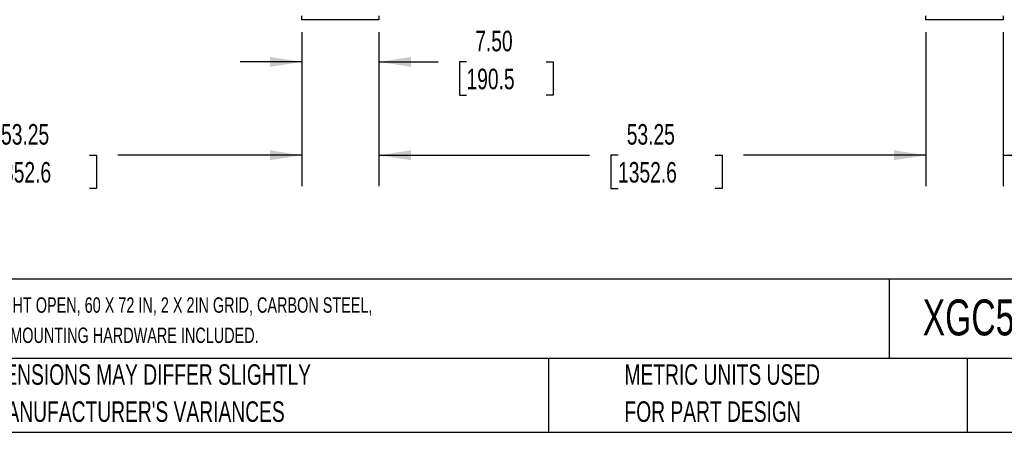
# Model space of a CAD drawing. Header units: inches. Extents: x 0.2 to 10.8, y 0.2 to 8.2.
# Tile 2 of 49: x 2.6 to 6.6, y 0.2 to 1.9. Entities that reach past the tile are written whole.
import ezdxf

# ---------------------------------------------------------------- set-up
doc = ezdxf.new("R2010")
doc.units = ezdxf.units.IN
doc.header["$MEASUREMENT"] = 0
doc.layers.add('DIMENSIONS', color=140, linetype='Continuous', lineweight=25)
doc.layers.add('TEXT', color=140, linetype='Continuous', lineweight=25)
doc.styles.add('SLDTEXTSTYLE0', font='TXT', dxfattribs={"width": 0.7})
doc.dimstyles.new('SLDDIMSTYLE1', dxfattribs={"dimtxt": 0.084961, "dimasz": 0.13, "dimexe": 0, "dimexo": 0.0625, "dimgap": 0.02124, "dimtad": 0, "dimtih": 1, "dimtoh": 1, "dimlfac": 24, "dimrnd": 1e-09, "dimzin": 12, "dimdsep": 46, "dimtxsty": 'SLDTEXTSTYLE0', "dimsah": 1, "dimcen": 0.09, "dimadec": 0, "dimazin": 3, "dimtfac": 1, "dimtofl": 0, "dimtmove": 0, "dimatfit": 3, "dimfxl": 0, "dimfrac": 2, "dimtolj": 1, "dimtzin": 12, "dimarcsym": 0})
doc.dimstyles.new('SLDDIMSTYLE2', dxfattribs={"dimtxt": 0.084961, "dimasz": 0.13, "dimexe": 0, "dimexo": 0.0625, "dimgap": 0.02124, "dimtad": 0, "dimtih": 1, "dimtoh": 1, "dimlfac": 24, "dimrnd": 1e-09, "dimzin": 4, "dimdsep": 46, "dimtxsty": 'SLDTEXTSTYLE0', "dimsah": 1, "dimcen": 0.09, "dimadec": 0, "dimazin": 1, "dimtfac": 1, "dimtmove": 0, "dimatfit": 0, "dimfxl": 0, "dimfrac": 2, "dimtolj": 1, "dimtzin": 12, "dimarcsym": 0})

# ---------------------------------------------------------------- blocks, each defined once
blk = doc.blocks.new('_D_3')
at = {"layer": 'DIMENSIONS'}
for p, q in [((1.5313, 1.8742), (1.5313, 1.2493)), ((3.75, 1.8742), (3.75, 1.2493)), ((1.5313, 1.3743), (2.3789, 1.3743)), ((2.494, 1.3743), (2.4655, 1.3743)), ((2.4655, 1.3743), (2.4655, 1.2393)), ((2.8879, 1.3743), (2.9164, 1.3743)), ((2.9164, 1.3743), (2.9164, 1.2393)), ((3.75, 1.3743), (3.003, 1.3743)), ((2.4655, 1.2393), (2.494, 1.2393)), ((2.9164, 1.2393), (2.8879, 1.2393))]:
    blk.add_line(p, q, dxfattribs=at)
for points in [[(1.5313, 1.3743), (1.6613, 1.3543), (1.6613, 1.3943)], [(3.75, 1.3743), (3.62, 1.3943), (3.62, 1.3543)]]:
    blk.add_solid(points, dxfattribs=at)
at = {"layer": 'DIMENSIONS', "char_height": 0.08333, "attachment_point": 1, "style": 'SLDTEXTSTYLE0'}
for s, insert in [('53.25', (2.5294, 1.5007)), ('1352.6', (2.494, 1.3467))]:
    blk.add_mtext(s, dxfattribs=dict(at, insert=insert))
blk = doc.blocks.new('_D_4')
at = {"layer": 'DIMENSIONS'}
for p, q in [((3.75, 1.8742), (3.75, 1.628)), ((4.0625, 1.8742), (4.0625, 1.628)), ((3.75, 1.753), (3.5, 1.753)), ((4.0625, 1.753), (4.3023, 1.753)), ((4.4175, 1.753), (4.3889, 1.753)), ((4.3889, 1.753), (4.3889, 1.618)), ((4.7406, 1.753), (4.7691, 1.753)), ((4.7691, 1.753), (4.7691, 1.618)), ((4.3889, 1.618), (4.4175, 1.618)), ((4.7691, 1.618), (4.7406, 1.618))]:
    blk.add_line(p, q, dxfattribs=at)
for points in [[(3.75, 1.753), (3.62, 1.773), (3.62, 1.733)], [(4.0625, 1.753), (4.1925, 1.733), (4.1925, 1.773)]]:
    blk.add_solid(points, dxfattribs=at)
at = {"layer": 'DIMENSIONS', "char_height": 0.08333, "attachment_point": 1, "style": 'SLDTEXTSTYLE0'}
for s, insert in [('7.50', (4.4528, 1.8794)), ('190.5', (4.4175, 1.7254))]:
    blk.add_mtext(s, dxfattribs=dict(at, insert=insert))
blk = doc.blocks.new('_D_5')
at = {"layer": 'DIMENSIONS'}
for p, q in [((4.0625, 1.8742), (4.0625, 1.2493)), ((6.2813, 1.8742), (6.2813, 1.2493)), ((4.0625, 1.3743), (4.9169, 1.3743)), ((5.0321, 1.3743), (5.0035, 1.3743)), ((5.0035, 1.3743), (5.0035, 1.2393)), ((5.4259, 1.3743), (5.4544, 1.3743)), ((5.4544, 1.3743), (5.4544, 1.2393)), ((6.2813, 1.3743), (5.541, 1.3743)), ((5.0035, 1.2393), (5.0321, 1.2393)), ((5.4544, 1.2393), (5.4259, 1.2393))]:
    blk.add_line(p, q, dxfattribs=at)
for points in [[(4.0625, 1.3743), (4.1925, 1.3543), (4.1925, 1.3943)], [(6.2813, 1.3743), (6.1513, 1.3943), (6.1513, 1.3543)]]:
    blk.add_solid(points, dxfattribs=at)
at = {"layer": 'DIMENSIONS', "char_height": 0.08333, "attachment_point": 1, "style": 'SLDTEXTSTYLE0'}
for s, insert in [('53.25', (5.0674, 1.5007)), ('1352.6', (5.0321, 1.3467))]:
    blk.add_mtext(s, dxfattribs=dict(at, insert=insert))
blk = doc.blocks.new('_D_6')
at = {"layer": 'DIMENSIONS'}
for p, q in [((6.2813, 1.8742), (6.2813, 1.2493)), ((6.5938, 1.8742), (6.5938, 1.2493)), ((6.2813, 1.3743), (6.0313, 1.3743)), ((6.5938, 1.3743), (6.8054, 1.3743)), ((6.9206, 1.3743), (6.892, 1.3743)), ((6.892, 1.3743), (6.892, 1.2393)), ((7.2437, 1.3743), (7.2722, 1.3743)), ((7.2722, 1.3743), (7.2722, 1.2393)), ((6.892, 1.2393), (6.9206, 1.2393)), ((7.2722, 1.2393), (7.2437, 1.2393))]:
    blk.add_line(p, q, dxfattribs=at)
for points in [[(6.2813, 1.3743), (6.1513, 1.3943), (6.1513, 1.3543)], [(6.5938, 1.3743), (6.7238, 1.3543), (6.7238, 1.3943)]]:
    blk.add_solid(points, dxfattribs=at)
at = {"layer": 'DIMENSIONS', "char_height": 0.08333, "attachment_point": 1, "style": 'SLDTEXTSTYLE0'}
for s, insert in [('7.50', (6.9559, 1.5007)), ('190.5', (6.9206, 1.3467))]:
    blk.add_mtext(s, dxfattribs=dict(at, insert=insert))

msp = doc.modelspace()

# ---------------------------------------------------------------- linework, layer by layer
for p, q in [((3.75002, 1.92424), (3.75002, 1.93986)), ((4.06252, 1.92424), (3.75002, 1.92424)), ((4.06252, 1.93986), (4.06252, 1.92424)), ((6.28127, 1.92424), (6.28127, 1.93986)), ((6.59377, 1.92424), (6.28127, 1.92424)), ((6.59377, 1.93986), (6.59377, 1.92424))]:
    msp.add_line(p, q)
at = {"layer": 'TEXT'}
for p, q in [((10.75, 0.87111), (0.25, 0.87111)), ((6.13224, 0.87111), (6.13224, 0.55)), ((10.75, 0.55), (0.25, 0.55)), ((4.74986, 0.55), (4.74986, 0.25)), ((6.44804, 0.55), (6.44804, 0.25)), ((0.25, 0.25), (10.75, 0.25))]:
    msp.add_line(p, q, dxfattribs=at)

# ---------------------------------------------------------------- texts
at = {"layer": 'TEXT', "attachment_point": 1, "style": 'SLDTEXTSTYLE0'}
for s, insert, char_height in [('HUSKY RACK AND WIRE VELOX SERIES MACHINE GUARDING DOOR, SLIDE RIGHT OPEN, 60 X 72 IN, 2 X 2IN GRID, CARBON STEEL,', (0.31361, 0.79762), 0.0625), ('XGC590566-097', (6.26802, 0.78909), 0.1458333), ('YELLOW AND BLACK. 3 DOOR POSTS XG5506T, ADJACENT PANEL X05866 AND MOUNTING HARDWARE INCLUDED.', (0.31361, 0.67492), 0.0625), ('PART DIMENSIONS MAY DIFFER SLIGHTLY', (2.17005, 0.52614), 0.0833333), ('METRIC UNITS USED', (5.0582, 0.52614), 0.0833333), ("DUE TO MANUFACTURER'S VARIANCES", (2.17005, 0.37566), 0.0833333), ('FOR PART DESIGN', (5.0582, 0.37566), 0.0833333)]:
    msp.add_mtext(s, dxfattribs=dict(at, insert=insert, char_height=char_height))

# ---------------------------------------------------------------- dimensions: what is measured, and where the dimension line sits
at = {"layer": 'DIMENSIONS'}
for base, p1, p2, dimstyle, picture, middle in [((3.75002, 1.37431), (1.53127, 1.92424), (3.75002, 1.92424), 'SLDDIMSTYLE1', '_D_3', (2.69095, 1.37431)), ((6.28127, 1.37431), (4.06252, 1.92424), (6.28127, 1.92424), 'SLDDIMSTYLE1', '_D_5', (5.22898, 1.37431)), ((6.28127, 1.37431), (6.59377, 1.92424), (6.28127, 1.92424), 'SLDDIMSTYLE2', '_D_6', (7.08214, 1.37431))]:
    dim = msp.add_linear_dim(base=base, p1=p1, p2=p2, angle=0, dimstyle=dimstyle, dxfattribs=at)
    dim.commit()
    dim.dimension.update_dxf_attribs({"geometry": picture, "text_midpoint": middle, "dimtype": 160})
dim = msp.add_linear_dim(base=(3.75002, 1.753), p1=(4.06252, 1.92424), p2=(3.75002, 1.92424), dimstyle='SLDDIMSTYLE2', dxfattribs=at)
dim.commit()
dim.dimension.update_dxf_attribs({"geometry": '_D_4', "text_midpoint": (4.57903, 1.753), "dimtype": 160})

doc.saveas('drawing.dxf')
